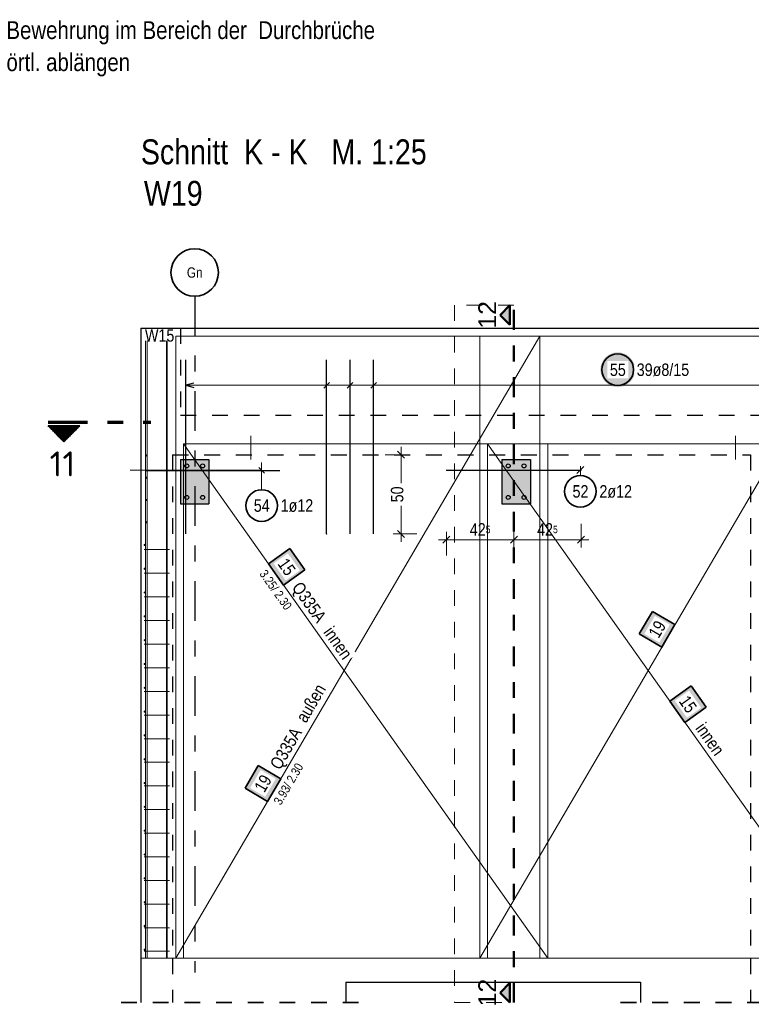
# Model space of a CAD drawing. Header units: millimetres. Extents: x -16 to 44.7, y 0 to 21.2.
# Tile 39 of 49: x 29.1 to 33.7, y 4.2 to 10.4. Entities that reach past the tile are written whole.
import ezdxf
from ezdxf.enums import TextEntityAlignment as Align

# ---------------------------------------------------------------- set-up
doc = ezdxf.new("R2010")
doc.units = ezdxf.units.MM
for name, pattern in [('DASHDOT', [1, 0.5, -0.25, 0, -0.25]), ('DASHDOTX2', [2, 1, -0.5, 0, -0.5]), ('HIDDEN', [0.375, 0.25, -0.125])]:
    doc.linetypes.add(name, pattern=pattern)
doc.layers.add('Achsen', color=7, linetype='Continuous', lineweight=20)
doc.layers.add('nplo Bewehrung', color=7, linetype='Continuous', lineweight=20)
doc.styles.add('Arial', font='arial.ttf')
doc.styles.add('Arial Narrow', font='ARIALN.TTF')
doc.styles.add('isocp', font='isocp', dxfattribs={"width": 1.1})
doc.linetypes.add('STRAKON_Linetype_13', pattern='A,15,[130,ltypeshp.shx,S=1.875,R=-30,X=0,Y=0],-1.875,[130,ltypeshp.shx,S=1.875,R=-30,X=0,Y=0]', length=16.875)
doc.dimstyles.new('Arch_Strakon_dimstyle', dxfattribs={"dimtxt": 7.875, "dimasz": 1, "dimexe": 1.25, "dimexo": 0.0625, "dimgap": 1, "dimtad": 0, "dimdec": 5, "dimzin": 12, "dimdsep": 46, "dimtxsty": 'Arial Narrow', "dimblk": 'Arrowhead_Tick', "dimsah": 1, "dimcen": 0, "dimse1": 1, "dimse2": 1, "dimclrd": 6, "dimclrt": 2, "dimazin": 0, "dimtfac": 1, "dimtdec": 4, "dimtmove": 0, "dimatfit": 3, "dimldrblk": 'NONE', "dimfxl": 1, "dimtvp": 1, "dimtolj": 1, "dimtzin": 0, "dimlwd": 13, "dimarcsym": 2})

# ---------------------------------------------------------------- blocks, each defined once
blk = doc.blocks.new('Arrowhead_Tick')
at = {"color": 0, "linetype": 'Continuous', "lineweight": -2}
for p, q in [((0, 10), (0, -5)), ((-1, 0), (0, 0)), ((5, 0), (0, 0))]:
    blk.add_line(p, q, dxfattribs=at)
at = {"color": 2, "linetype": 'Continuous', "lineweight": 35}
blk.add_line((2.21, 2.21), (-2.21, -2.21), dxfattribs=at)
blk = doc.blocks.new('*D14')
at = {"color": 6, "linetype": 'Continuous', "lineweight": 13}
blk.add_line((31.7818, 7.089), (32.1879, 7.089), dxfattribs=at)
at = {"layer": 'Defpoints', "color": 0}
for p in [(31.7718, 7.5283), (32.1979, 7.089), (32.1979, 6.3679)]:
    blk.add_point(p, dxfattribs=at)
at = {"color": 6, "lineweight": 13, "xscale": 0.01, "yscale": 0.01, "zscale": 0.01}
blk.add_blockref('Arrowhead_Tick', (32.1979, 7.089), dxfattribs=at)
at = {"color": 6, "lineweight": 13, "xscale": 0.01, "yscale": 0.01, "zscale": 0.01, "rotation": 180}
blk.add_blockref('Arrowhead_Tick', (31.7718, 7.089), dxfattribs=at)
at = {"color": 2, "lineweight": 35, "insert": (31.9846, 7.1535), "char_height": 0.07875, "attachment_point": 5, "style": 'Arial Narrow'}
blk.add_mtext('\\A1;42{\\A1;\\H.6x;\\S5;}', dxfattribs=at)
blk = doc.blocks.new('_None')
blk = doc.blocks.new('*D15')
at = {"color": 6, "linetype": 'Continuous', "lineweight": 13}
blk.add_line((32.2079, 7.089), (32.6118, 7.089), dxfattribs=at)
at = {"layer": 'Defpoints', "color": 0}
for p in [(32.6218, 7.5283), (32.6218, 7.089), (32.1979, 6.3679)]:
    blk.add_point(p, dxfattribs=at)
at = {"color": 6, "lineweight": 13, "xscale": 0.01, "yscale": 0.01, "zscale": 0.01}
blk.add_blockref('Arrowhead_Tick', (32.6218, 7.089), dxfattribs=at)
at = {"color": 6, "lineweight": 13, "xscale": 0.01, "yscale": 0.01, "zscale": 0.01, "rotation": 180}
blk.add_blockref('Arrowhead_Tick', (32.1979, 7.089), dxfattribs=at)
at = {"color": 2, "lineweight": 35, "insert": (32.4096, 7.1535), "char_height": 0.07875, "attachment_point": 5, "style": 'Arial Narrow'}
blk.add_mtext('\\A1;42{\\A1;\\H.6x;\\S5;}', dxfattribs=at)
blk = doc.blocks.new('*D16')
at = {"color": 6, "linetype": 'Continuous', "lineweight": 13}
for p, q in [((31.4857, 7.6151), (31.4857, 7.4463)), ((31.4857, 7.1351), (31.4857, 7.3039))]:
    blk.add_line(p, q, dxfattribs=at)
at = {"layer": 'Defpoints', "color": 0}
for p in [(30.0418, 7.6251), (31.4857, 7.6251), (31.0151, 7.1251)]:
    blk.add_point(p, dxfattribs=at)
at = {"color": 6, "lineweight": 13, "xscale": 0.01, "yscale": 0.01, "zscale": 0.01}
for p, rotation in [((31.4857, 7.6251), 90), ((31.4857, 7.1251), 270)]:
    blk.add_blockref('Arrowhead_Tick', p, dxfattribs=dict(at, rotation=rotation))
at = {"color": 2, "lineweight": 35, "insert": (31.4607, 7.3751), "char_height": 0.07875, "attachment_point": 5, "rotation": 90, "style": 'Arial Narrow'}
blk.add_mtext('\\A1;50', dxfattribs=at)

msp = doc.modelspace()

# ---------------------------------------------------------------- hatches: boundary and pattern name
at = {"lineweight": 13, "true_color": 0x0000ff}
for points in [[(32.110445, 8.508156), (32.172945, 8.445656), (32.172945, 8.570656)], [(32.110445, 4.22761), (32.172945, 4.16511), (32.172945, 4.29011)]]:
    msp.add_hatch(color=5, dxfattribs=at).paths.add_polyline_path(points)
at = {"lineweight": 25, "true_color": 0xffffff}
msp.add_hatch(color=7, dxfattribs=at).paths.add_polyline_path([(32.963728, 8.162487), (32.963661, 8.166326), (32.96346, 8.17016), (32.963125, 8.173985), (32.962657, 8.177796), (32.962057, 8.181588), (32.961324, 8.185357), (32.960461, 8.189098), (32.959467, 8.192807), (32.958344, 8.196479), (32.957094, 8.200109), (32.955718, 8.203694), (32.954218, 8.207228), (32.952595, 8.210708), (32.950852, 8.214129), (32.948991, 8.217487), (32.947013, 8.220778), (32.944922, 8.223998), (32.94272, 8.227143), (32.940409, 8.23021), (32.937993, 8.233194), (32.935474, 8.236091), (32.932855, 8.238899), (32.93014, 8.241614), (32.927332, 8.244233), (32.924435, 8.246752), (32.921451, 8.249168), (32.918384, 8.251479), (32.915239, 8.253681), (32.912019, 8.255772), (32.908728, 8.25775), (32.90537, 8.259611), (32.901949, 8.261354), (32.898469, 8.262977), (32.894935, 8.264477), (32.89135, 8.265853), (32.88772, 8.267103), (32.884048, 8.268226), (32.880339, 8.26922), (32.876598, 8.270083), (32.872829, 8.270816), (32.869037, 8.271417), (32.865226, 8.271884), (32.861401, 8.272219), (32.857567, 8.27242), (32.853728, 8.272487), (32.849889, 8.27242), (32.846055, 8.272219), (32.84223, 8.271884), (32.838419, 8.271417), (32.834627, 8.270816), (32.830858, 8.270083), (32.827117, 8.26922), (32.823408, 8.268226), (32.819736, 8.267103), (32.816106, 8.265853), (32.812521, 8.264477), (32.808987, 8.262977), (32.805507, 8.261354), (32.802086, 8.259611), (32.798728, 8.25775), (32.795437, 8.255772), (32.792217, 8.253681), (32.789072, 8.251479), (32.786005, 8.249168), (32.783021, 8.246752), (32.780124, 8.244233), (32.777316, 8.241614), (32.774601, 8.238899), (32.771982, 8.236091), (32.769463, 8.233194), (32.767047, 8.23021), (32.764736, 8.227143), (32.762534, 8.223998), (32.760443, 8.220778), (32.758465, 8.217487), (32.756604, 8.214129), (32.754861, 8.210708), (32.753238, 8.207228), (32.751738, 8.203694), (32.750362, 8.200109), (32.749112, 8.196479), (32.747989, 8.192807), (32.746995, 8.189098), (32.746132, 8.185357), (32.745399, 8.181588), (32.744799, 8.177796), (32.744331, 8.173985), (32.743996, 8.17016), (32.743795, 8.166326), (32.743728, 8.162487), (32.743795, 8.158648), (32.743996, 8.154814), (32.744331, 8.150989), (32.744799, 8.147178), (32.745399, 8.143386), (32.746132, 8.139617), (32.746995, 8.135876), (32.747989, 8.132167), (32.749112, 8.128495), (32.750362, 8.124865), (32.751738, 8.12128), (32.753238, 8.117746), (32.754861, 8.114266), (32.756604, 8.110845), (32.758465, 8.107487), (32.760443, 8.104196), (32.762534, 8.100976), (32.764736, 8.097831), (32.767047, 8.094764), (32.769463, 8.09178), (32.771982, 8.088883), (32.774601, 8.086075), (32.777316, 8.08336), (32.780124, 8.080741), (32.783021, 8.078222), (32.786005, 8.075806), (32.789072, 8.073495), (32.792217, 8.071293), (32.795437, 8.069202), (32.798728, 8.067224), (32.802086, 8.065363), (32.805507, 8.06362), (32.808987, 8.061997), (32.812521, 8.060497), (32.816106, 8.059121), (32.819736, 8.057871), (32.823408, 8.056748), (32.827117, 8.055754), (32.830858, 8.054891), (32.834627, 8.054158), (32.838419, 8.053558), (32.84223, 8.05309), (32.846055, 8.052755), (32.849889, 8.052554), (32.853728, 8.052487), (32.857567, 8.052554), (32.861401, 8.052755), (32.865226, 8.05309), (32.869037, 8.053558), (32.872829, 8.054158), (32.876598, 8.054891), (32.880339, 8.055754), (32.884048, 8.056748), (32.88772, 8.057871), (32.89135, 8.059121), (32.894935, 8.060497), (32.898469, 8.061997), (32.901949, 8.06362), (32.90537, 8.065363), (32.908728, 8.067224), (32.912019, 8.069202), (32.915239, 8.071293), (32.918384, 8.073495), (32.921451, 8.075806), (32.924435, 8.078222), (32.927332, 8.080741), (32.93014, 8.08336), (32.932855, 8.086075), (32.935474, 8.088883), (32.937993, 8.09178), (32.940409, 8.094764), (32.94272, 8.097831), (32.944922, 8.100976), (32.947013, 8.104196), (32.948991, 8.107487), (32.950852, 8.110845), (32.952595, 8.114266), (32.954218, 8.117746), (32.955718, 8.12128), (32.957094, 8.124865), (32.958344, 8.128495), (32.959467, 8.132167), (32.960461, 8.135876), (32.961324, 8.139617), (32.962057, 8.143386), (32.962657, 8.147178), (32.963125, 8.150989), (32.96346, 8.154814)])
at = {"lineweight": 50}
h = msp.add_hatch(dxfattribs=at)
h.set_pattern_fill('Mau', color=4, scale=0.01, angle=270, style=0, pattern_type=2)
h.set_pattern_definition([(270, (0, 0), (0.01, -2e-18), [])])
h.paths.add_polyline_path([(29.455568, 7.807246), (29.255568, 7.807246), (29.355568, 7.707246)])
at = {"lineweight": 13, "true_color": 0xe0ddbe}
for points in [[(30.091822, 7.315104), (30.271822, 7.315104), (30.271822, 7.595104), (30.091822, 7.595104)], [(32.121822, 7.315104), (32.301822, 7.315104), (32.301822, 7.595104), (32.121822, 7.595104)]]:
    msp.add_hatch(color=254, dxfattribs=at).paths.add_polyline_path(points)
at = {"lineweight": 18, "true_color": 0xffffff}
for points in [[(30.87802, 6.898065), (30.782704, 7.03275), (30.64802, 6.937435), (30.743335, 6.80275)], [(30.58291, 5.662155), (30.499568, 5.51975), (30.641974, 5.436409), (30.725315, 5.578814)]]:
    msp.add_hatch(color=7, dxfattribs=at).paths.add_polyline_path(points)
at = {"lineweight": 35, "true_color": 0xffffff}
for points in [[(33.07276, 6.635853), (32.989418, 6.493448), (33.131823, 6.410107), (33.215165, 6.552512)], [(33.411821, 6.030739), (33.316506, 6.165423), (33.181821, 6.070108), (33.277137, 5.935423)]]:
    msp.add_hatch(color=7, dxfattribs=at).paths.add_polyline_path(points)

# ---------------------------------------------------------------- linework, layer by layer
at = {"color": 3, "linetype": 'DASHDOTX2', "lineweight": 25, "ltscale": 0.25}
msp.add_line((30.181819, 8.626384), (30.181819, 4.355145), dxfattribs=at)
at = {"color": 9, "linetype": 'HIDDEN', "lineweight": 0, "ltscale": 0.25}
for p, q in [((32.197945, 8.570656), (31.821882, 8.570656)), ((31.821882, 8.570656), (31.821882, 4.16511)), ((31.821882, 4.16511), (32.197945, 4.16511))]:
    msp.add_line(p, q, dxfattribs=at)
at = {"color": 4, "linetype": 'Continuous', "lineweight": 50}
for p, q in [((32.172945, 8.570656), (32.110445, 8.508156)), ((32.172945, 8.445656), (32.172945, 8.570656)), ((32.110445, 8.508156), (32.172945, 8.445656)), ((32.172945, 4.29011), (32.110445, 4.22761)), ((32.172945, 4.16511), (32.172945, 4.29011)), ((32.110445, 4.22761), (32.172945, 4.16511))]:
    msp.add_line(p, q, dxfattribs=at)
at = {"color": 4, "linetype": 'DASHDOT', "lineweight": 50, "ltscale": 0.25}
msp.add_line((32.197945, 4.16511), (32.197945, 8.570656), dxfattribs=at)
at = {"color": 3, "linetype": 'Continuous', "lineweight": 25}
for p, q in [((29.841822, 8.425104), (30.091822, 8.425104)), ((29.841822, 8.425104), (29.841822, 7.875104)), ((30.091822, 8.425104), (36.785171, 8.425104)), ((30.125822, 7.125104), (30.125822, 8.225104)), ((31.015088, 7.125104), (31.015088, 8.225104)), ((31.163299, 7.125104), (31.163299, 8.225104)), ((31.31151, 7.125104), (31.31151, 8.225104)), ((30.175822, 8.077401), (30.125822, 8.064004)), ((30.125822, 8.064004), (30.175822, 8.050606)), ((31.032766, 8.081681), (30.997411, 8.046326)), ((31.180977, 8.081681), (31.145622, 8.046326)), ((31.329188, 8.081681), (31.293833, 8.046326)), ((29.841822, 7.875104), (29.841822, 7.625104)), ((29.841822, 7.625104), (29.841822, 4.44511)), ((30.091822, 7.595104), (30.271822, 7.595104)), ((30.091822, 7.595104), (30.091822, 7.315104)), ((30.271822, 7.595104), (30.271822, 7.315104)), ((32.121822, 7.595104), (32.301822, 7.595104)), ((32.121822, 7.595104), (32.121822, 7.315104)), ((32.301822, 7.595104), (32.301822, 7.315104)), ((30.091822, 7.315104), (30.271822, 7.315104)), ((32.121822, 7.315104), (32.301822, 7.315104)), ((29.841822, 4.44511), (29.841822, 4.16511)), ((31.136822, 4.29511), (32.996822, 4.29511)), ((31.136822, 4.29511), (31.136822, 4.16511)), ((32.996822, 4.29511), (32.996822, 4.16511))]:
    msp.add_line(p, q, dxfattribs=at)
at = {"color": 3, "linetype": 'HIDDEN', "lineweight": 25, "ltscale": 0.25}
for p, q in [((30.091822, 8.425104), (30.091822, 7.875104)), ((30.091822, 7.875104), (36.785171, 7.875104)), ((30.041822, 7.625104), (33.691846, 7.625104)), ((30.041822, 7.625104), (30.041822, 4.44511)), ((30.091822, 7.595104), (30.271822, 7.595104)), ((30.091822, 7.595104), (30.091822, 7.315104)), ((30.271822, 7.595104), (30.271822, 7.315104)), ((33.691846, 7.625104), (33.691846, 4.44511)), ((30.091822, 7.315104), (30.271822, 7.315104)), ((30.041822, 4.44511), (30.041822, 4.16511)), ((33.691846, 4.44511), (33.691846, 4.16511))]:
    msp.add_line(p, q, dxfattribs=at)
at = {"color": 7, "linetype": 'Continuous', "lineweight": 18}
for p, q in [((32.361822, 8.375103), (30.061824, 8.375103)), ((30.061824, 8.375103), (30.061824, 4.44511)), ((32.361822, 8.375103), (30.061824, 4.44511)), ((31.981824, 8.375103), (31.981824, 4.44511)), ((34.281822, 8.375103), (31.981824, 8.375103)), ((31.981824, 8.375103), (31.981824, 8.375103)), ((31.981824, 4.44511), (34.281822, 8.375103)), ((32.361822, 4.44511), (32.361822, 8.375103)), ((32.411821, 7.695104), (30.111822, 7.695104)), ((30.111822, 7.695104), (30.111822, 4.445111)), ((32.031822, 7.695104), (32.031822, 4.445112)), ((34.33182, 7.695104), (32.031822, 7.695104)), ((32.031822, 7.695104), (32.031822, 7.695104)), ((32.411821, 4.445111), (32.411821, 7.695104)), ((30.061824, 4.44511), (32.361822, 4.44511)), ((30.111822, 4.445111), (32.411821, 4.445111)), ((30.111822, 4.445111), (30.111822, 4.445111)), ((31.981824, 4.44511), (34.281822, 4.44511)), ((32.031822, 4.445112), (34.33182, 4.445112)), ((32.361822, 4.44511), (32.361822, 4.44511))]:
    msp.add_line(p, q, dxfattribs=at)
at = {"color": 5, "linetype": 'Continuous', "lineweight": 18}
for p, q in [((30.125822, 8.139004), (30.125822, 7.989004)), ((31.015088, 8.139004), (31.015088, 7.989004)), ((31.163299, 8.139004), (31.163299, 7.989004)), ((31.31151, 8.139004), (31.31151, 7.989004)), ((30.125822, 8.064004), (35.757842, 8.064004))]:
    msp.add_line(p, q, dxfattribs=at)
at = {"color": 1, "linetype": 'DASHDOTX2', "lineweight": 70, "ltscale": 0.25}
msp.add_line((29.255568, 7.832246), (29.905568, 7.832246), dxfattribs=at)
at = {"color": 2, "linetype": 'Continuous', "lineweight": 35}
for p, q in [((29.255568, 7.807246), (29.455568, 7.807246)), ((29.255568, 7.807246), (29.355568, 7.707246)), ((29.355568, 7.707246), (29.455568, 7.807246)), ((30.782704, 7.03275), (30.64802, 6.937435)), ((30.87802, 6.898065), (30.782704, 7.03275)), ((30.64802, 6.937435), (30.743335, 6.80275)), ((30.743335, 6.80275), (30.87802, 6.898065)), ((33.07276, 6.635853), (32.989418, 6.493448)), ((33.215165, 6.552512), (33.07276, 6.635853)), ((33.131823, 6.410107), (33.215165, 6.552512)), ((32.989418, 6.493448), (33.131823, 6.410107)), ((33.316506, 6.165423), (33.181821, 6.070108)), ((33.411821, 6.030739), (33.316506, 6.165423)), ((33.181821, 6.070108), (33.277137, 5.935423)), ((33.277137, 5.935423), (33.411821, 6.030739)), ((30.58291, 5.662155), (30.499568, 5.51975)), ((30.725315, 5.578814), (30.58291, 5.662155)), ((30.641974, 5.436409), (30.725315, 5.578814)), ((30.499568, 5.51975), (30.641974, 5.436409))]:
    msp.add_line(p, q, dxfattribs=at)
at = {"color": 9, "linetype": 'Continuous', "lineweight": 0}
for p, q in [((30.536822, 7.59511), (30.536822, 7.74511)), ((33.596822, 7.59511), (33.596822, 7.74511))]:
    msp.add_line(p, q, dxfattribs=at)
at = {"color": 6, "linetype": 'STRAKON_Linetype_13', "lineweight": 13, "ltscale": 0.01}
msp.add_line((29.841822, 4.44511), (36.591846, 4.44511), dxfattribs=at)
at = {"color": 2, "linetype": 'HIDDEN', "lineweight": 35, "ltscale": 0.25}
for p, q in [((29.716822, 4.16511), (30.166822, 4.16511)), ((29.916822, 4.16511), (31.261822, 4.16511)), ((32.871822, 4.16511), (36.716846, 4.16511))]:
    msp.add_line(p, q, dxfattribs=at)
at = {"color": 2, "linetype": 'Continuous', "lineweight": 35}
for centre, radius in [((30.181819, 8.776384), 0.15), ((32.853728, 8.162487), 0.1)]:
    msp.add_circle(centre, radius, dxfattribs=at)
at = {"color": 9, "linetype": 'Continuous', "lineweight": 0}
for centre in [(31.7718, 7.528278), (31.7993, 7.528278), (32.6218, 7.528278), (31.015088, 7.125104), (32.197945, 6.367883)]:
    msp.add_circle(centre, 0.00111, dxfattribs=at)
at = {"layer": 'Achsen', "color": 9, "linetype": 'Continuous', "lineweight": 0}
msp.add_line((29.773526, 7.528278), (30.593526, 7.528278), dxfattribs=at)
at = {"layer": 'Achsen', "color": 3, "linetype": 'Continuous', "lineweight": 25}
for p, q in [((29.869991, 7.526549), (30.719991, 7.526549)), ((30.586922, 7.544226), (30.622277, 7.508871)), ((31.7718, 7.528278), (32.6218, 7.528278)), ((32.640122, 7.550376), (32.595928, 7.506181))]:
    msp.add_line(p, q, dxfattribs=at)
at = {"layer": 'Achsen', "color": 5, "linetype": 'Continuous', "lineweight": 18}
for p, q in [((30.5296, 7.526549), (30.6796, 7.526549)), ((30.6046, 7.476549), (30.6046, 7.576549)), ((32.618025, 7.494104), (32.618025, 7.553278)), ((30.6046, 7.404785), (30.6046, 7.476549))]:
    msp.add_line(p, q, dxfattribs=at)
at = {"layer": 'Achsen', "color": 3, "linetype": 'Continuous', "lineweight": 25}
for centre in [(30.131822, 7.555104), (30.231822, 7.555104), (32.161822, 7.555104), (32.261822, 7.555104), (30.131822, 7.356104), (30.231822, 7.356104), (32.161822, 7.356104), (32.261822, 7.356104)]:
    msp.add_circle(centre, 0.0125, dxfattribs=at)
at = {"layer": 'Achsen', "color": 2, "linetype": 'Continuous', "lineweight": 35}
for centre in [(32.617766, 7.394104), (30.6046, 7.304785)]:
    msp.add_circle(centre, 0.1, dxfattribs=at)
at = {"layer": 'nplo Bewehrung', "color": 9, "linetype": 'Continuous', "lineweight": 0}
for p, q in [((29.871822, 4.44511), (29.871822, 8.34511)), ((29.871822, 4.44511), (29.871822, 8.34511)), ((29.880822, 4.44511), (29.880822, 8.34511)), ((30.002822, 4.44511), (30.002822, 8.34511)), ((30.006822, 4.44511), (30.006822, 8.34511)), ((30.006822, 4.44511), (30.006822, 8.34511)), ((29.861822, 7.026108), (30.021822, 7.026108)), ((29.861822, 6.876873), (30.021822, 6.876873)), ((29.861822, 6.727638), (30.021822, 6.727638)), ((29.861822, 6.578403), (30.021822, 6.578403)), ((29.861822, 6.429168), (30.021822, 6.429168)), ((29.861822, 6.279932), (30.021822, 6.279932)), ((29.861822, 6.130697), (30.021822, 6.130697)), ((29.861822, 5.981462), (30.021822, 5.981462)), ((29.861822, 5.832227), (30.021822, 5.832227)), ((29.861822, 5.682992), (30.021822, 5.682992)), ((29.861822, 5.533757), (30.021822, 5.533757)), ((29.861822, 5.384521), (30.021822, 5.384521)), ((29.861822, 5.235286), (30.021822, 5.235286)), ((29.861822, 5.086051), (30.021822, 5.086051)), ((29.861822, 4.936816), (30.021822, 4.936816)), ((29.861822, 4.787581), (30.021822, 4.787581)), ((29.861822, 4.638345), (30.021822, 4.638345)), ((29.861822, 4.48911), (30.021822, 4.48911))]:
    msp.add_line(p, q, dxfattribs=at)
for centre in [(29.875822, 7.621104), (29.875822, 7.621104), (29.875822, 7.48044), (29.875822, 7.48044), (29.875822, 7.339775), (29.875822, 7.339775), (29.875822, 7.19911), (29.875822, 7.19911), (29.865822, 7.056108), (29.865822, 7.056108), (29.865822, 6.905697), (29.865822, 6.905697), (29.865822, 6.755285), (29.865822, 6.755285), (29.865822, 6.604873), (29.865822, 6.604873), (29.865822, 6.454462), (29.865822, 6.454462), (29.865822, 6.30405), (29.865822, 6.30405), (29.865822, 6.153638), (29.865822, 6.153638), (29.865822, 6.003227), (29.865822, 6.003227), (29.865822, 5.852815), (29.865822, 5.852815), (29.865822, 5.702403), (29.865822, 5.702403), (29.865822, 5.551992), (29.865822, 5.551992), (29.865822, 5.40158), (29.865822, 5.40158), (29.865822, 5.251168), (29.865822, 5.251168), (29.865822, 5.100757), (29.865822, 5.100757), (29.865822, 4.950345), (29.865822, 4.950345), (29.865822, 4.799933), (29.865822, 4.799933), (29.865822, 4.649522), (29.865822, 4.649522), (29.865822, 4.49911), (29.865822, 4.49911)]:
    msp.add_circle(centre, 0.004, dxfattribs=at)

# ---------------------------------------------------------------- texts
at = {"color": 4, "lineweight": 50, "style": 'Arial Narrow'}
for s, p in [('Bewehrung im Bereich der  Durchbrüche', (28.992676, 10.251209)), ('örtl. ablängen', (28.992676, 10.048709))]:
    msp.add_text(s, height=0.1125, dxfattribs=at).set_placement(p)
at = {"color": 1, "lineweight": 70, "style": 'Arial Narrow'}
for s, p in [('Schnitt  K - K   M. 1:25', (29.841822, 9.459853)), ('W19', (29.860687, 9.197913))]:
    msp.add_text(s, height=0.1575, dxfattribs=at).set_placement(p)
at = {"color": 3, "lineweight": 25, "style": 'Arial Narrow'}
msp.add_text('Gn', height=0.065, dxfattribs=at).set_placement((30.181819, 8.776384), align=Align.MIDDLE_CENTER)
at = {"color": 4, "lineweight": 50, "style": 'Arial'}
for p in [(32.085445, 8.421531), (32.085445, 4.140985)]:
    msp.add_text('12', height=0.1125, rotation=90, dxfattribs=at).set_placement(p)
at = {"color": 9, "lineweight": 0, "style": 'Arial Narrow'}
msp.add_text('W15', height=0.07875, dxfattribs=at).set_placement((29.867623, 8.339865))
at = {"color": 2, "lineweight": 35, "style": 'isocp', "width": 1.15}
msp.add_text('11', height=0.1575, dxfattribs=at).set_placement((29.346441, 7.489046), align=Align.CENTER)
at = {"layer": 'Achsen', "color": 2, "lineweight": 35, "char_height": 0.07875, "attachment_point": 1, "line_spacing_factor": 0.9, "style": 'Arial Narrow'}
for s, insert in [('52', (32.568153, 7.433479)), ('2ø12', (32.738025, 7.433479)), ('54', (30.554987, 7.34416)), ('1ø12', (30.7246, 7.34416))]:
    msp.add_mtext(s, dxfattribs=dict(at, insert=insert))

# ---------------------------------------------------------------- dimensions: what is measured, and where the dimension line sits
at = {"lineweight": 35}
dim = msp.add_linear_dim(base=(31.485707, 7.625104), p1=(31.015088, 7.125104), p2=(30.041822, 7.625104), angle=90, text='50', dimstyle='Arch_Strakon_dimstyle', override={"dimscale": 0.01, "dimtxt": 7.875, "dimasz": 1, "dimgap": 2.5, "dimtad": 0, "dimjust": 0, "dimtih": 0, "dimtoh": 0, "dimdec": 5, "dimdsep": 46, "dimtxsty": 'Arial Narrow', "dimclrd": 6, "dimclrt": 2, "dimtix": 0, "dimtofl": 255, "dimtmove": 2, "dimatfit": 2, "dimfxl": 0, "dimfxlon": 0, "dimtvp": 31.746032, "dimlwd": 13}, dxfattribs=at)
dim.commit()
dim.dimension.update_dxf_attribs({"geometry": '*D16', "text_midpoint": (31.460707, 7.375104), "dimtype": 160})
for base, p1, p2, picture, middle in [((32.197945, 7.089004), (31.7718, 7.528278), (32.197945, 6.367883), '*D14', (31.984614, 7.089004)), ((32.6218, 7.089004), (32.197945, 6.367883), (32.6218, 7.528278), '*D15', (32.409614, 7.089004))]:
    dim = msp.add_linear_dim(base=base, p1=p1, p2=p2, text='42{\\A1;\\H.6x;\\S5;}', dimstyle='Arch_Strakon_dimstyle', override={"dimscale": 0.01, "dimtxt": 7.875, "dimasz": 1, "dimgap": 2.5, "dimtad": 1, "dimjust": 0, "dimtih": 0, "dimtoh": 0, "dimdec": 5, "dimdsep": 46, "dimtxsty": 'Arial Narrow', "dimclrd": 6, "dimclrt": 2, "dimtix": 1, "dimtofl": 255, "dimtmove": 0, "dimatfit": 2, "dimfxl": 0, "dimfxlon": 0, "dimtvp": 31.746032, "dimlwd": 13}, dxfattribs=at)
    dim.commit()
    dim.dimension.update_dxf_attribs({"geometry": picture, "text_midpoint": middle, "dimtype": 160})

# ---------------------------------------------------------------- next in the draw order: texts
at = {"color": 2, "lineweight": 35, "char_height": 0.07875, "attachment_point": 1, "line_spacing_factor": 0.9, "style": 'Arial Narrow', "bg_fill": 3, "box_fill_scale": 1.2, "bg_fill_color": 256, "bg_fill_true_color": 13158600, "bg_fill_transparency": 0}
for s, insert in [('55', (32.804115, 8.201862)), ('39ø8/15', (32.973728, 8.201862))]:
    msp.add_mtext(s, dxfattribs=dict(at, insert=insert))
at = {"color": 2, "lineweight": 35, "char_height": 0.07875, "attachment_point": 1, "rotation": 59.6620246, "line_spacing_factor": 0.9, "style": 'Arial Narrow', "bg_fill": 3, "box_fill_scale": 1.2, "bg_fill_color": 256, "bg_fill_true_color": 13158600, "bg_fill_transparency": 0}
for insert in [(33.043249, 6.50005), (30.553399, 5.526352)]:
    msp.add_mtext('19', dxfattribs=dict(at, insert=insert))

# ---------------------------------------------------------------- next in the draw order: linework, layer by layer
at = {"color": 7, "linetype": 'Continuous', "lineweight": 18}
msp.add_line((34.33182, 4.445112), (32.031822, 7.695104), dxfattribs=at)

# ---------------------------------------------------------------- next in the draw order: texts
at = {"color": 2, "lineweight": 35, "insert": (30.652292, 5.669344), "char_height": 0.07875, "attachment_point": 1, "rotation": 59.6620246, "line_spacing_factor": 0.9, "style": 'Arial Narrow', "bg_fill": 3, "box_fill_scale": 1.2, "bg_fill_color": 256, "bg_fill_true_color": 13158600, "bg_fill_transparency": 0}
msp.add_mtext('Q335A', dxfattribs=at)

# ---------------------------------------------------------------- next in the draw order: texts
at = {"color": 2, "lineweight": 35, "attachment_point": 1, "line_spacing_factor": 0.9, "style": 'Arial Narrow', "bg_fill": 3, "box_fill_scale": 1.2, "bg_fill_color": 256, "bg_fill_true_color": 13158600, "bg_fill_transparency": 0}
for s, insert, char_height, rotation in [('außen', (30.816857, 5.966224), 0.07875, 59.6620181), ('15', (33.300302, 6.113666), 0.07875, 305.2867935), ('innen', (33.405115, 5.94284), 0.07875, 305.2867935), (' 3.93/ 2.30', (30.667865, 5.421256), 0.05625, 59.6620246)]:
    msp.add_mtext(s, dxfattribs=dict(at, insert=insert, char_height=char_height, rotation=rotation))

# ---------------------------------------------------------------- next in the draw order: linework, layer by layer
at = {"color": 7, "linetype": 'Continuous', "lineweight": 18}
msp.add_line((30.111822, 7.695104), (32.411821, 4.445111), dxfattribs=at)

# ---------------------------------------------------------------- next in the draw order: texts
at = {"color": 2, "lineweight": 35, "insert": (30.766501, 6.980993), "char_height": 0.07875, "attachment_point": 1, "rotation": 305.2867925, "line_spacing_factor": 0.9, "style": 'Arial Narrow', "bg_fill": 3, "box_fill_scale": 1.2, "bg_fill_color": 256, "bg_fill_true_color": 13158600, "bg_fill_transparency": 0}
msp.add_mtext('15', dxfattribs=at)

# ---------------------------------------------------------------- next in the draw order: texts
at = {"color": 2, "lineweight": 35, "insert": (30.855933, 6.8319), "char_height": 0.07875, "attachment_point": 1, "rotation": 305.2867925, "line_spacing_factor": 0.9, "style": 'Arial Narrow', "bg_fill": 3, "box_fill_scale": 1.2, "bg_fill_color": 256, "bg_fill_true_color": 13158600, "bg_fill_transparency": 0}
msp.add_mtext('Q335A', dxfattribs=at)

# ---------------------------------------------------------------- next in the draw order: texts
at = {"color": 2, "lineweight": 35, "attachment_point": 1, "rotation": 305.2867925, "line_spacing_factor": 0.9, "style": 'Arial Narrow', "bg_fill": 3, "box_fill_scale": 1.2, "bg_fill_color": 256, "bg_fill_true_color": 13158600, "bg_fill_transparency": 0}
for s, insert, char_height in [(' 3.25/ 2.30', (30.623532, 6.920104), 0.05625), ('innen', (31.055463, 6.549956), 0.07875)]:
    msp.add_mtext(s, dxfattribs=dict(at, insert=insert, char_height=char_height))

doc.saveas('drawing.dxf')
